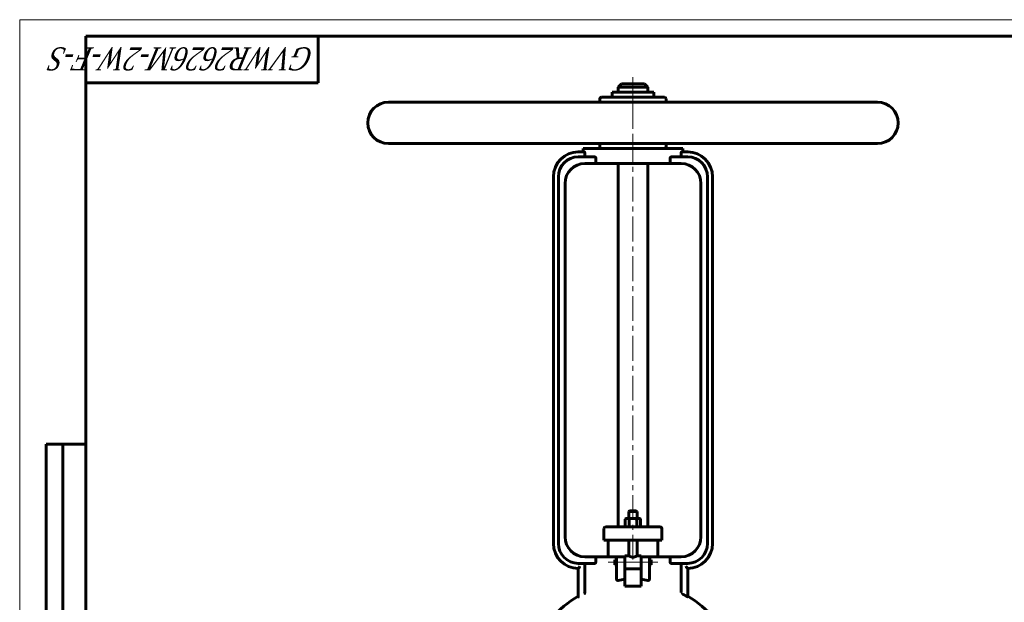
# Model space of a CAD drawing. Header units: millimetres. Extents: x 0 to 594, y 0 to 420.
# Tile 2 of 4: x 0 to 297, y 244 to 420. Entities that reach past the tile are written whole.
import ezdxf

# ---------------------------------------------------------------- set-up
doc = ezdxf.new("R2010")
doc.units = ezdxf.units.MM
for name, pattern in [('K5LT-1', [0]), ('K5LT_AXLED', [12, 7.5, -1.5, 1.5, -1.5]), ('K5LT_BASIC', [0]), ('K5LT_THIN', [0])]:
    doc.linetypes.add(name, pattern=pattern)
doc.layers.add('Системный слой (1)', color=7, linetype='Continuous', true_color=0x6c6c6c)
doc.styles.add('KTEXTSTYLE', font='txt', dxfattribs={"width": 0.96, "height": 5})

# ---------------------------------------------------------------- blocks, each defined once
blk = doc.blocks.new('U3')
at = {"layer": 'Системный слой (1)', "color": 143, "linetype": 'K5LT_BASIC', "lineweight": 60, "true_color": 0x33acca}
for p, q in [((184.99, 400.61), (181.49, 400.61)), ((188.49, 400.61), (184.99, 400.61))]:
    blk.add_line(p, q, dxfattribs=at)
blk = doc.blocks.new('U4')
at = {"layer": 'Системный слой (1)', "color": 143, "linetype": 'K5LT_BASIC', "lineweight": 60, "true_color": 0x33acca}
for p, q in [((184.99, 271.86), (183.99, 271.86)), ((185.99, 271.86), (184.99, 271.86))]:
    blk.add_line(p, q, dxfattribs=at)
blk = doc.blocks.new('U5')
at = {"layer": 'Системный слой (1)', "color": 143, "linetype": 'K5LT_BASIC', "lineweight": 60, "true_color": 0x33acca}
for start, end in [(120.5102, 139.1678), (40.8322, 59.4898)]:
    blk.add_arc((184.99, 218.11), 32.5, start, end, dxfattribs=at)
blk = doc.blocks.new('U9')
at = {"layer": 'Системный слой (1)', "color": 143, "linetype": 'K5LT_BASIC', "lineweight": 60, "true_color": 0x33acca}
for p, q in [((179.49, 256.31), (179.49, 257.06)), ((179.49, 255.56), (179.49, 256.31))]:
    blk.add_line(p, q, dxfattribs=at)
blk = doc.blocks.new('U10')
at = {"layer": 'Системный слой (1)', "color": 143, "linetype": 'K5LT_BASIC', "lineweight": 60, "true_color": 0x33acca}
for p, q in [((182.49, 258.31), (183.74, 258.31)), ((186.24, 258.31), (187.49, 258.31))]:
    blk.add_line(p, q, dxfattribs=at)
blk = doc.blocks.new('U14')
at = {"layer": 'Системный слой (1)', "color": 143, "linetype": 'K5LT_BASIC', "lineweight": 60, "true_color": 0x33acca}
for p, q in [((190.49, 257.06), (190.49, 256.31)), ((190.49, 256.31), (190.49, 255.56))]:
    blk.add_line(p, q, dxfattribs=at)
blk = doc.blocks.new('U32')
at = {"color": 7, "linetype": 'K5LT_THIN', "lineweight": 18, "true_color": 0xffffff}
for p, q in [((0, 0), (0, 420)), ((0, 420), (594, 420))]:
    blk.add_line(p, q, dxfattribs=at)
at = {"color": 143, "linetype": 'K5LT_BASIC', "lineweight": 60, "true_color": 0x33acca}
for p, q in [((20, 5), (20, 415)), ((20, 415), (589, 415)), ((90, 415), (90, 401)), ((90, 401), (20, 401)), ((8, 172), (8, 292)), ((20, 292), (8, 292)), ((13, 172), (13, 292))]:
    blk.add_line(p, q, dxfattribs=at)
at = {"color": 7, "insert": (88.81, 404.64), "char_height": 7, "attachment_point": 1, "rotation": 180, "style": 'KTEXTSTYLE'}
blk.add_mtext('\\fArial|b0|c204|p34;\\H5.0;\\W1.000;\\Q15;\\fGOST Type AU|b0|i0|c204|p34;\\Q15;\\W0.823;\\H7.00;GVWR2626M-2W-F-S', dxfattribs=at)

msp = doc.modelspace()

# ---------------------------------------------------------------- linework, layer by layer
at = {"layer": 'Системный слой (1)', "color": 30, "linetype": 'K5LT_AXLED', "lineweight": 18, "true_color": 0xff8000}
for p, q in [((184.9897, 402.6148), (184.9897, 393.1148)), ((184.9897, 394.6148), (184.9897, 383.1148)), ((184.9897, 384.6148), (184.9897, 255.8706)), ((177.4897, 256.3093), (181.9897, 256.3093)), ((180.4897, 256.3093), (189.4897, 256.3093)), ((187.9897, 256.3093), (192.4897, 256.3093))]:
    msp.add_line(p, q, dxfattribs=at)
at = {"layer": 'Системный слой (1)', "color": 143, "linetype": 'K5LT_BASIC', "lineweight": 60, "true_color": 0x33acca}
for p, q in [((178.7397, 396.6148), (178.7397, 398.1148)), ((178.7397, 398.1148), (191.2397, 398.1148)), ((181.4897, 400.6148), (180.4897, 399.6148)), ((180.4897, 398.1148), (180.4897, 399.6148)), ((180.4897, 399.6148), (184.9897, 399.6148)), ((184.9897, 399.6148), (189.4897, 399.6148)), ((188.4897, 400.6148), (189.4897, 399.6148)), ((189.4897, 398.1148), (189.4897, 399.6148)), ((191.2397, 396.6148), (191.2397, 398.1148)), ((258.7397, 395.1148), (111.2397, 395.1148)), ((174.9897, 395.1148), (174.9897, 396.1148)), ((194.4897, 396.6148), (175.4897, 396.6148)), ((194.9897, 395.1148), (194.9897, 396.1148)), ((258.7397, 382.6148), (111.2397, 382.6148)), ((169.9897, 380.1148), (169.9897, 381.1148)), ((169.9897, 381.1148), (199.9897, 381.1148)), ((174.9897, 381.6148), (174.9897, 382.6148)), ((194.9897, 381.6148), (194.9897, 382.6148)), ((199.9897, 380.1148), (199.9897, 381.1148)), ((170.3461, 380.1148), (168.4897, 380.1148)), ((173.3816, 378.6148), (168.4897, 378.6148)), ((170.4661, 379.1148), (170.4661, 379.6148)), ((173.8094, 376.6148), (173.8094, 378.1148)), ((196.1701, 378.1148), (196.1701, 376.6148)), ((201.4897, 378.6148), (196.5979, 378.6148)), ((199.5134, 379.6148), (199.5134, 379.1148)), ((201.4897, 380.1148), (199.6334, 380.1148)), ((170.4897, 376.6148), (173.8094, 376.6148)), ((196.1701, 376.6148), (173.8094, 376.6148)), ((180.4897, 376.6148), (180.4897, 266.9898)), ((189.4897, 376.6148), (189.4897, 266.9898)), ((196.1701, 376.6148), (199.4897, 376.6148)), ((160.9897, 372.6148), (160.9897, 261.9898)), ((162.4897, 372.6148), (162.4897, 261.9898)), ((207.4897, 372.6148), (207.4897, 261.9898)), ((208.9897, 372.6148), (208.9897, 261.9898)), ((164.4897, 370.6148), (164.4897, 263.9898)), ((205.4897, 370.6148), (205.4897, 263.9898)), ((183.9897, 271.8648), (183.7397, 271.6148)), ((183.7397, 269.5398), (183.7397, 271.6148)), ((183.7397, 271.6148), (184.9897, 271.6148)), ((184.9897, 271.6148), (186.2397, 271.6148)), ((185.9897, 271.8648), (186.2397, 271.6148)), ((186.2397, 269.5398), (186.2397, 271.6148)), ((182.9897, 269.5398), (182.6803, 269.3612)), ((182.6803, 267.1684), (182.6803, 269.3612)), ((182.9897, 269.5398), (183.2577, 269.5398)), ((183.2577, 269.5398), (184.9897, 269.5398)), ((183.835, 267.1684), (183.835, 269.3612)), ((184.9897, 269.5398), (186.7218, 269.5398)), ((186.1444, 267.1684), (186.1444, 269.3612)), ((186.7218, 269.5398), (186.9897, 269.5398)), ((186.9897, 269.5398), (187.2991, 269.3612)), ((187.2991, 267.1684), (187.2991, 269.3612)), ((176.2397, 262.9898), (176.2397, 266.4898)), ((177.0242, 266.9898), (176.7397, 266.9898)), ((181.8518, 266.9898), (177.0242, 266.9898)), ((188.1277, 266.9898), (181.8518, 266.9898)), ((182.9897, 266.9898), (182.6803, 267.1684)), ((186.9897, 266.9898), (187.2991, 267.1684)), ((192.9553, 266.9898), (188.1277, 266.9898)), ((193.2397, 266.9898), (192.9553, 266.9898)), ((193.7397, 262.9898), (193.7397, 266.4898)), ((176.2397, 262.9898), (176.5414, 262.9898)), ((176.5414, 262.9898), (181.369, 262.9898)), ((177.4897, 257.9898), (177.4897, 262.9898)), ((181.369, 262.9898), (188.6105, 262.9898)), ((183.7397, 258.3093), (183.7397, 262.9898)), ((186.2397, 258.3093), (186.2397, 262.9898)), ((188.6105, 262.9898), (193.4381, 262.9898)), ((192.4897, 257.9898), (192.4897, 262.9898)), ((193.4381, 262.9898), (193.7397, 262.9898)), ((168.4897, 255.9898), (173.3816, 255.9898)), ((170.4661, 255.4898), (170.4661, 247.4405)), ((174.4897, 257.9898), (170.4897, 257.9898)), ((173.8094, 257.4898), (173.8094, 256.4898)), ((180.4897, 257.9898), (174.4897, 257.9898)), ((179.4897, 257.0593), (179.9897, 257.0593)), ((179.4897, 255.5593), (179.9897, 255.5593)), ((179.9897, 257.4898), (179.9897, 255.6577)), ((179.9897, 255.6577), (179.9897, 251.3521)), ((182.4897, 257.9898), (180.4897, 257.9898)), ((182.4897, 258.3093), (182.4897, 257.9619)), ((182.4897, 255.2663), (182.4897, 257.9619)), ((187.4897, 258.3093), (187.4897, 257.9619)), ((189.4897, 257.9898), (187.4897, 257.9898)), ((187.4897, 257.9619), (187.4897, 255.2663)), ((195.4897, 257.9898), (189.4897, 257.9898)), ((189.9897, 255.6577), (189.9897, 257.4898)), ((189.9897, 257.0593), (190.4897, 257.0593)), ((189.9897, 251.3521), (189.9897, 255.6577)), ((189.9897, 255.5593), (190.4897, 255.5593)), ((199.4897, 257.9898), (195.4897, 257.9898)), ((196.1701, 256.4898), (196.1701, 257.4898)), ((196.5979, 255.9898), (201.4897, 255.9898)), ((199.5134, 247.2481), (199.5134, 255.4898)), ((168.4897, 254.4898), (168.4897, 246.6619)), ((182.4897, 255.2663), (182.4897, 254.3332)), ((182.4897, 251.1833), (182.4897, 254.3332)), ((182.4897, 254.3093), (187.4897, 254.3093)), ((187.4897, 255.2663), (187.4897, 254.3332)), ((187.4897, 254.3332), (187.4897, 251.1833)), ((201.4897, 245.9255), (201.4897, 254.4898)), ((182.4897, 249.1148), (182.4897, 251.1833)), ((187.4897, 251.1833), (187.4897, 249.1148)), ((168.4897, 246.6619), (168.4897, 245.8945)), ((187.4897, 249.1148), (182.4897, 249.1148))]:
    msp.add_line(p, q, dxfattribs=at)
for centre, radius, start, end in [((111.2397, 388.8648), 6.25, 90, 270), ((175.4897, 396.1148), 0.5, 90, 180), ((194.4897, 396.1148), 0.5, 0, 90), ((258.7397, 388.8648), 6.25, 270, 90), ((175.4897, 381.6148), 0.5, 180, 270), ((194.4897, 381.6148), 0.5, 270, 0), ((168.4897, 372.6148), 7.5, 90, 180), ((168.4897, 372.6148), 6, 90, 180), ((201.4897, 372.6148), 7.5, 0, 90), ((201.4897, 372.6148), 6, 0, 90), ((170.4897, 370.6148), 6, 90, 180), ((199.4897, 370.6148), 6, 0, 90), ((176.7397, 266.4898), 0.5, 90, 180), ((193.2397, 266.4898), 0.5, 0, 90), ((168.4897, 261.9898), 7.5, 180, 270), ((168.4897, 261.9898), 6, 180, 270), ((170.4897, 263.9898), 6, 180, 270), ((199.4897, 263.9898), 6, 270, 0), ((201.4897, 261.9898), 7.5, 270, 0), ((201.4897, 261.9898), 6, 270, 0), ((180.4897, 257.4898), 0.5, 90, 180), ((189.4897, 257.4898), 0.5, 0, 90), ((184.9897, 218.1148), 32.2829, 60.289491, 62.718322)]:
    msp.add_arc(centre, radius, start, end, dxfattribs=at)
for start_param, end_param in [(4.87983706, 5.01708163), (4.40769633, 4.5449409)]:
    msp.add_ellipse((184.9897, 241.3231), major_axis=(-15, 0), ratio=0.66666667, start_param=start_param, end_param=end_param, dxfattribs=at)
for points, knots in [([(170.3461, 380.1148), (170.3601, 380.1148), (170.3754, 380.1021), (170.4046, 380.0506), (170.4184, 380.0116), (170.4403, 379.9225), (170.4499, 379.8667), (170.4628, 379.7443), (170.4661, 379.6775), (170.4661, 379.6148)], [-0.15278092, -0.15278092, -0.15278092, -0.15278092, -0.114028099, -0.114028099, -0.075275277, -0.075275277, -0.037637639, -0.037637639, 0, 0, 0, 0]), ([(170.4661, 379.1148), (170.4661, 379.0522), (170.4693, 378.9855), (170.4824, 378.8632), (170.4924, 378.8076), (170.5161, 378.7181), (170.5317, 378.6789), (170.5665, 378.6273), (170.5859, 378.6148), (170.6044, 378.6148)], [0.307858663, 0.307858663, 0.307858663, 0.307858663, 0.345434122, 0.345434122, 0.383009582, 0.383009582, 0.4222236, 0.4222236, 0.461437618, 0.461437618, 0.461437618, 0.461437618]), ([(173.3816, 378.6148), (173.4345, 378.6148), (173.4923, 378.6016), (173.602, 378.5455), (173.654, 378.5026), (173.7276, 378.4089), (173.7573, 378.3576), (173.7983, 378.2418), (173.8094, 378.1771), (173.8094, 378.1148)], [-0.175137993, -0.175137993, -0.175137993, -0.175137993, -0.124981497, -0.124981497, -0.074825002, -0.074825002, -0.037412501, -0.037412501, 0, 0, 0, 0]), ([(196.1701, 378.1148), (196.1701, 378.1771), (196.1812, 378.2418), (196.2222, 378.3576), (196.2518, 378.4089), (196.3255, 378.5026), (196.3775, 378.5455), (196.4872, 378.6016), (196.545, 378.6148), (196.5979, 378.6148)], [0, 0, 0, 0, 0.037412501, 0.037412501, 0.074825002, 0.074825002, 0.124981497, 0.124981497, 0.175137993, 0.175137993, 0.175137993, 0.175137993]), ([(199.3751, 378.6148), (199.3936, 378.6148), (199.4129, 378.6273), (199.4478, 378.6789), (199.4634, 378.7181), (199.4871, 378.8076), (199.4971, 378.8632), (199.5102, 378.9855), (199.5134, 379.0522), (199.5134, 379.1148)], [0.154279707, 0.154279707, 0.154279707, 0.154279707, 0.193493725, 0.193493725, 0.232707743, 0.232707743, 0.270283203, 0.270283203, 0.307858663, 0.307858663, 0.307858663, 0.307858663]), ([(199.5134, 379.6148), (199.5134, 379.6775), (199.5167, 379.7443), (199.5296, 379.8667), (199.5392, 379.9225), (199.5611, 380.0116), (199.5748, 380.0506), (199.604, 380.1021), (199.6194, 380.1148), (199.6334, 380.1148)], [0, 0, 0, 0, 0.037637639, 0.037637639, 0.075275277, 0.075275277, 0.114028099, 0.114028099, 0.15278092, 0.15278092, 0.15278092, 0.15278092]), ([(170.6044, 255.9898), (170.5859, 255.9898), (170.5665, 255.9773), (170.5317, 255.9257), (170.5161, 255.8865), (170.4924, 255.797), (170.4824, 255.7413), (170.4693, 255.6191), (170.4661, 255.5524), (170.4661, 255.4898)], [0.462140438, 0.462140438, 0.462140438, 0.462140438, 0.501354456, 0.501354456, 0.540568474, 0.540568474, 0.578143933, 0.578143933, 0.615719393, 0.615719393, 0.615719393, 0.615719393]), ([(173.8094, 256.4898), (173.8094, 256.4274), (173.7983, 256.3628), (173.7573, 256.247), (173.7276, 256.1957), (173.654, 256.102), (173.602, 256.0591), (173.4923, 256.0029), (173.4345, 255.9898), (173.3816, 255.9898)], [0.347093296, 0.347093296, 0.347093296, 0.347093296, 0.384505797, 0.384505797, 0.421918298, 0.421918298, 0.472074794, 0.472074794, 0.522231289, 0.522231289, 0.522231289, 0.522231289]), ([(186.2397, 258.3093), (186.2397, 258.3093), (186.2297, 258.303), (186.187, 258.2766), (186.1239, 258.2387), (186.0378, 258.1892), (185.9464, 258.1397), (185.8373, 258.085), (185.722, 258.0323), (185.606, 257.9868), (185.5125, 257.9553), (185.4234, 257.9288), (185.314, 257.9022), (185.1841, 257.8808), (185.0534, 257.8701), (184.9256, 257.8702), (184.8058, 257.88), (184.6788, 257.8996), (184.542, 257.9314), (184.4045, 257.9751), (184.2944, 258.0178), (184.1894, 258.063), (184.0951, 258.108), (183.9961, 258.1595), (183.9032, 258.2109), (183.8241, 258.2574), (183.7756, 258.287), (183.7468, 258.3049), (183.7398, 258.3093), (183.7397, 258.3093)], [0, 0, 0, 0, 1.49507135, 2.75551044, 4.2136036, 5.41993119, 6.80111181, 7.75631926, 9.12733622, 10.31385798, 10.95411205, 11.55423862, 12.54330313, 13.57621351, 14.53996688, 15.47119346, 16.41244764, 17.22360251, 18.37896966, 19.66951167, 20.71569766, 21.39860349, 22.74141462, 23.7206183, 24.94979457, 26.5643928, 27.85120329, 28.64623879, 30, 30, 30, 30]), ([(196.5979, 255.9898), (196.545, 255.9898), (196.4872, 256.0029), (196.3775, 256.0591), (196.3255, 256.102), (196.2518, 256.1957), (196.2222, 256.247), (196.1812, 256.3628), (196.1701, 256.4274), (196.1701, 256.4898)], [0.171906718, 0.171906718, 0.171906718, 0.171906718, 0.222063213, 0.222063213, 0.272219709, 0.272219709, 0.30963221, 0.30963221, 0.347044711, 0.347044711, 0.347044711, 0.347044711]), ([(199.5134, 255.4898), (199.5134, 255.5524), (199.5102, 255.6191), (199.4971, 255.7413), (199.4871, 255.797), (199.4634, 255.8865), (199.4478, 255.9257), (199.4129, 255.9773), (199.3936, 255.9898), (199.3751, 255.9898)], [0.615719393, 0.615719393, 0.615719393, 0.615719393, 0.653294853, 0.653294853, 0.690870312, 0.690870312, 0.73008433, 0.73008433, 0.769298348, 0.769298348, 0.769298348, 0.769298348]), ([(168.9897, 255.0077), (168.989, 255.0069), (168.9883, 255.0061), (168.9348, 254.9487), (168.8814, 254.892), (168.7806, 254.7863), (168.7324, 254.7364), (168.6437, 254.6452), (168.6025, 254.6033), (168.5435, 254.5437), (168.5226, 254.5227), (168.4963, 254.4963), (168.4898, 254.4898), (168.4897, 254.4898)], [-0.000654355, -0.000654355, -0.000654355, -0.000654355, 0, 0, 0.046413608, 0.046413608, 0.090039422, 0.090039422, 0.133020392, 0.133020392, 0.165318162, 0.165318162, 0.193658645, 0.193658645, 0.193658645, 0.193658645]), ([(200.9897, 255.0077), (200.9905, 255.0069), (200.9912, 255.0061), (201.0447, 254.9487), (201.0981, 254.892), (201.1989, 254.7863), (201.2471, 254.7364), (201.3358, 254.6452), (201.377, 254.6033), (201.436, 254.5437), (201.4569, 254.5227), (201.4832, 254.4963), (201.4897, 254.4898), (201.4897, 254.4898)], [-0.387971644, -0.387971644, -0.387971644, -0.387971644, -0.387317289, -0.387317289, -0.340903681, -0.340903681, -0.297277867, -0.297277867, -0.254296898, -0.254296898, -0.221999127, -0.221999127, -0.193658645, -0.193658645, -0.193658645, -0.193658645]), ([(180.4897, 250.8625), (180.431, 250.8502), (180.366, 250.8497), (180.2445, 250.881), (180.188, 250.913), (180.0927, 251.0013), (180.0523, 251.0644), (180.0009, 251.2042), (179.9897, 251.281), (179.9897, 251.3521)], [0.179370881, 0.179370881, 0.179370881, 0.179370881, 0.217062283, 0.217062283, 0.254753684, 0.254753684, 0.297456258, 0.297456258, 0.340158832, 0.340158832, 0.340158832, 0.340158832]), ([(189.9897, 251.3521), (189.9897, 251.2827), (189.9791, 251.2077), (189.9301, 251.0705), (189.8916, 251.0082), (189.7984, 250.9174), (189.7409, 250.8835), (189.6168, 250.8497), (189.5501, 250.8499), (189.4897, 250.8625)], [0.343471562, 0.343471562, 0.343471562, 0.343471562, 0.385130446, 0.385130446, 0.426789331, 0.426789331, 0.465522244, 0.465522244, 0.504255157, 0.504255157, 0.504255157, 0.504255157]), ([(170.3096, 246.8067), (170.3101, 246.807), (170.3106, 246.8074), (170.3579, 246.8428), (170.3979, 246.8925), (170.4509, 247.005), (170.4677, 247.0643), (170.4778, 247.1678), (170.4781, 247.2073), (170.4744, 247.2481)], [-0.384400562, -0.384400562, -0.384400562, -0.384400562, -0.383784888, -0.383784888, -0.322211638, -0.322211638, -0.271812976, -0.271812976, -0.243039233, -0.243039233, -0.243039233, -0.243039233]), ([(170.4661, 247.4405), (170.4661, 247.4222), (170.4663, 247.4038), (170.4678, 247.3385), (170.4703, 247.2922), (170.4744, 247.2481)], [0.1761099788, 0.1761099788, 0.1761099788, 0.1761099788, 0.1871245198, 0.1871245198, 0.2153863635, 0.2153863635, 0.2153863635, 0.2153863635]), ([(168.7397, 245.9476), (168.7391, 245.9474), (168.7385, 245.9472), (168.6957, 245.93), (168.6581, 245.916), (168.59, 245.8936), (168.5611, 245.8859), (168.5067, 245.8773), (168.4897, 245.8812), (168.4897, 245.8945)], [-0.000581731, -0.000581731, -0.000581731, -0.000581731, 0, 0, 0.04128935, 0.04128935, 0.085334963, 0.085334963, 0.14974904, 0.14974904, 0.14974904, 0.14974904]), ([(201.4897, 245.9255), (201.4897, 245.9253), (201.4897, 245.9251), (201.489, 245.918), (201.4756, 245.9179), (201.424, 245.9334), (201.3857, 245.949), (201.2966, 245.9898), (201.2388, 246.0185), (201.1155, 246.0833), (201.05, 246.1194), (200.9897, 246.1538)], [-0.076820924, -0.076820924, -0.076820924, -0.076820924, -0.075688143, -0.075688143, -0.037844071, -0.037844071, 0, 0, 0.04164676, 0.04164676, 0.083293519, 0.083293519, 0.083293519, 0.083293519])]:
    msp.add_open_spline(points, degree=3, knots=knots, dxfattribs=at)
for points in [[(183.2577, 269.5398), (182.9897, 269.5398), (182.6803, 269.3612)], [(183.835, 269.3612), (183.5256, 269.5398), (183.2577, 269.5398)], [(184.9897, 269.5398), (184.4538, 269.5398), (183.835, 269.3612)], [(186.1444, 269.3612), (185.5256, 269.5398), (184.9897, 269.5398)], [(186.7218, 269.5398), (186.4538, 269.5398), (186.1444, 269.3612)], [(187.2991, 269.3612), (186.9897, 269.5398), (186.7218, 269.5398)], [(182.6803, 267.1684), (182.9897, 266.9898), (183.2577, 266.9898)], [(183.2577, 266.9898), (183.5256, 266.9898), (183.835, 267.1684)], [(183.835, 267.1684), (184.4538, 266.9898), (184.9897, 266.9898)], [(184.9897, 266.9898), (185.5256, 266.9898), (186.1444, 267.1684)], [(186.1444, 267.1684), (186.4538, 266.9898), (186.7218, 266.9898)], [(186.7218, 266.9898), (186.9897, 266.9898), (187.2991, 267.1684)]]:
    msp.add_rational_spline(points, [1, 1.0379548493, 1], degree=2, dxfattribs=at)
at = {"layer": 'Системный слой (1)', "color": 7, "linetype": 'K5LT-1'}
for points, knots in [([(173.8094, 257.4898), (173.8094, 257.4955), (173.8097, 257.5069), (173.8109, 257.5242), (173.8129, 257.542), (173.8154, 257.5572), (173.8181, 257.5701), (173.8205, 257.5807), (173.8245, 257.5957), (173.8305, 257.6149), (173.839, 257.6372), (173.8464, 257.6538), (173.8519, 257.6648), (173.8552, 257.6713), (173.8605, 257.6812), (173.8669, 257.6924), (173.8745, 257.7047), (173.8816, 257.7153), (173.8893, 257.7264), (173.8974, 257.7373), (173.9057, 257.7478), (173.9144, 257.7582), (173.9263, 257.7717), (173.9388, 257.7848), (173.9515, 257.7972), (173.9643, 257.8091), (173.9765, 257.8197), (173.9879, 257.829), (173.9979, 257.8368), (174.0109, 257.8466), (174.027, 257.8579), (174.0421, 257.8678), (174.0559, 257.8764), (174.0681, 257.8836), (174.0805, 257.8906), (174.0974, 257.8996), (174.1146, 257.9082), (174.1317, 257.9161), (174.1487, 257.9236), (174.1671, 257.9311), (174.1839, 257.9374), (174.1951, 257.9413), (174.2025, 257.9439), (174.209, 257.946), (174.2167, 257.9485), (174.2264, 257.9516), (174.2382, 257.9551), (174.2509, 257.9586), (174.2645, 257.9622), (174.2804, 257.9661), (174.2976, 257.9699), (174.3223, 257.9749), (174.3475, 257.9792), (174.3696, 257.9822), (174.3821, 257.9837), (174.3967, 257.9853), (174.4165, 257.9871), (174.4415, 257.9887), (174.462, 257.9894), (174.4779, 257.9897), (174.4858, 257.9898), (174.4897, 257.9898)], [0, 0, 0, 0, 0.003352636, 0.006705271, 0.010057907, 0.013410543, 0.015224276, 0.017354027, 0.019483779, 0.023743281, 0.02841874, 0.033094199, 0.034376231, 0.035658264, 0.03741809, 0.040937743, 0.043117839, 0.045604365, 0.04809089, 0.050577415, 0.05306394, 0.055550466, 0.058036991, 0.063010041, 0.06554331, 0.068076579, 0.073143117, 0.075006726, 0.076870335, 0.080597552, 0.08432477, 0.088051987, 0.090663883, 0.093275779, 0.09590047, 0.09852516, 0.103774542, 0.106399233, 0.109023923, 0.114273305, 0.117743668, 0.119478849, 0.12121403, 0.122398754, 0.123583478, 0.125952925, 0.128322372, 0.13069182, 0.133484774, 0.136277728, 0.13976892, 0.143260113, 0.150242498, 0.153721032, 0.155460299, 0.157199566, 0.161895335, 0.166591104, 0.171286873, 0.173634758, 0.175982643, 0.175982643, 0.175982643, 0.175982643]), ([(195.4897, 257.9898), (195.5018, 257.9898), (195.5198, 257.9895), (195.544, 257.9883), (195.5624, 257.9871), (195.5812, 257.9854), (195.6001, 257.9834), (195.6192, 257.9809), (195.6382, 257.9781), (195.6569, 257.9749), (195.6819, 257.97), (195.722, 257.9609), (195.7571, 257.9506), (195.783, 257.9418), (195.8026, 257.9349), (195.8241, 257.9265), (195.8469, 257.9165), (195.8606, 257.9102), (195.8743, 257.9035), (195.8878, 257.8966), (195.9012, 257.8894), (195.9189, 257.8793), (195.9366, 257.8684), (195.9543, 257.8566), (195.9683, 257.8468), (195.9823, 257.8363), (195.9936, 257.8273), (196.0024, 257.82), (196.0118, 257.8121), (196.0215, 257.8033), (196.0316, 257.7937), (196.0398, 257.7856), (196.0488, 257.7763), (196.0585, 257.7658), (196.0679, 257.7549), (196.0769, 257.7439), (196.0855, 257.7327), (196.0967, 257.7173), (196.1087, 257.6991), (196.1188, 257.6817), (196.1255, 257.669), (196.13, 257.6601), (196.1338, 257.652), (196.1384, 257.6418), (196.1425, 257.6318), (196.1463, 257.6219), (196.1494, 257.6132), (196.1529, 257.6024), (196.1566, 257.5897), (196.1598, 257.5772), (196.1625, 257.5651), (196.1648, 257.5529), (196.1667, 257.5403), (196.1682, 257.5276), (196.1693, 257.5147), (196.1699, 257.5022), (196.1701, 257.4939), (196.1701, 257.4898)], [0.534097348, 0.534097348, 0.534097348, 0.534097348, 0.541105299, 0.544609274, 0.548113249, 0.551617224, 0.555121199, 0.558625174, 0.562129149, 0.565633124, 0.569137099, 0.57614505, 0.588313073, 0.590316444, 0.592319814, 0.600698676, 0.60349163, 0.606284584, 0.609077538, 0.611870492, 0.614663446, 0.6174564, 0.623042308, 0.626056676, 0.629432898, 0.63280912, 0.636185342, 0.637873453, 0.639561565, 0.643498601, 0.645467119, 0.647435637, 0.650060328, 0.652685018, 0.655309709, 0.6579344, 0.66055909, 0.663183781, 0.668433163, 0.672670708, 0.67478948, 0.676908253, 0.678530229, 0.680152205, 0.683396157, 0.684761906, 0.686127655, 0.68861418, 0.691100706, 0.6933975, 0.695694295, 0.69799109, 0.700287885, 0.702735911, 0.705183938, 0.707631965, 0.710079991, 0.710079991, 0.710079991, 0.710079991]), ([(199.5134, 247.2481), (199.5134, 247.2412), (199.5137, 247.2308), (199.5144, 247.2168), (199.5152, 247.2062), (199.5163, 247.1955), (199.518, 247.181), (199.52, 247.1682), (199.522, 247.1574), (199.5236, 247.1494), (199.5259, 247.1387), (199.5303, 247.1208), (199.5352, 247.1039), (199.5405, 247.0883), (199.5443, 247.0777), (199.5483, 247.0673), (199.5521, 247.0581), (199.5557, 247.0499), (199.5591, 247.0425), (199.5626, 247.0351), (199.5664, 247.0274), (199.5706, 247.0194), (199.5751, 247.011), (199.5798, 247.0028), (199.5847, 246.9946), (199.5897, 246.9865), (199.5967, 246.9756), (199.6046, 246.9642), (199.6134, 246.9523), (199.6217, 246.9416), (199.6308, 246.9305), (199.641, 246.9189), (199.6513, 246.9078), (199.6597, 246.8993), (199.666, 246.8932), (199.6717, 246.8878), (199.6793, 246.8809), (199.6888, 246.8725), (199.6988, 246.8642), (199.709, 246.8561), (199.7197, 246.8482), (199.7306, 246.8405), (199.7416, 246.8331), (199.7527, 246.826), (199.764, 246.8193), (199.7755, 246.8128), (199.7832, 246.8087), (199.7871, 246.8067)], [0.300747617, 0.300747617, 0.300747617, 0.300747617, 0.304805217, 0.306834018, 0.308862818, 0.310891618, 0.312920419, 0.316978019, 0.317977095, 0.318976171, 0.321504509, 0.324032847, 0.329089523, 0.33125987, 0.333430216, 0.335600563, 0.337770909, 0.339353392, 0.340935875, 0.342518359, 0.344100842, 0.345868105, 0.347635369, 0.349402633, 0.351169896, 0.35293716, 0.354704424, 0.358238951, 0.360538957, 0.362838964, 0.365749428, 0.368659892, 0.371570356, 0.37448082, 0.375654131, 0.376827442, 0.379174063, 0.381617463, 0.384060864, 0.386504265, 0.388947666, 0.391391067, 0.393834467, 0.396266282, 0.398698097, 0.401129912, 0.403561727, 0.403561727, 0.403561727, 0.403561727])]:
    msp.add_open_spline(points, degree=3, knots=knots, dxfattribs=at)

# ---------------------------------------------------------------- block references
msp.add_blockref('U32', (0, 0))
at = {"layer": 'Системный слой (1)'}
for name in ['U3', 'U4', 'U9', 'U10', 'U14', 'U5']:
    msp.add_blockref(name, (0, 0), dxfattribs=at)

doc.saveas('drawing.dxf')
